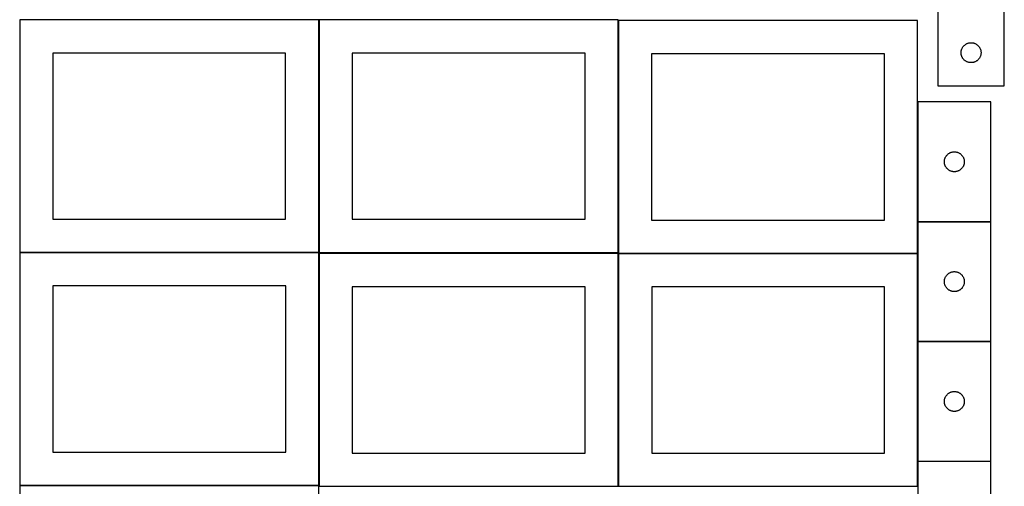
# Model space of a CAD drawing. Header units: millimetres. Extents: x 7 to 1493, y 7 to 2993.
# Tile 4 of 13: x 9 to 1490, y 1411 to 2113. Entities that reach past the tile are written whole.
import ezdxf

# ---------------------------------------------------------------- set-up
doc = ezdxf.new("R2010")
doc.units = ezdxf.units.MM
doc.layers.add('COMMON', color=5, linetype='CONTINUOUS', true_color=0x0000ff)
doc.layers.add('CUT', color=7, linetype='CONTINUOUS', true_color=0x000000)

msp = doc.modelspace()

# ---------------------------------------------------------------- linework, layer by layer
at = {"layer": 'COMMON'}
for p, q in [((459.229301, 1762.823825), (459.229301, 2112.823825)), ((909.429302, 1762.823825), (909.429302, 2111.499046)), ((1359.629302, 1989.254679), (1359.629302, 1809.254679)), ((1359.774235, 1809.154678), (1469.729303, 1809.154678)), ((459.1293, 1762.723825), (9.174232, 1762.723825)), ((459.274233, 1412.623824), (459.274233, 1761.299045)), ((909.474234, 1411.299045), (909.474234, 1761.299045)), ((1359.529302, 1761.399046), (909.574234, 1761.399046)), ((1359.674234, 1761.299045), (1359.674234, 1629.054678)), ((1359.674234, 1628.854677), (1359.674234, 1448.854677)), ((1359.774235, 1628.954677), (1469.774235, 1628.954677)), ((1359.674234, 1448.654676), (1359.674234, 1411.299045)), ((1469.774235, 1448.754677), (1359.774235, 1448.754677)), ((459.174232, 1412.523824), (9.174232, 1412.523824))]:
    msp.add_line(p, q, dxfattribs=at)
at = {"layer": 'CUT'}
for p, q in [((1489.90459, 2013.307561), (1489.90459, 2263.307561)), ((1389.90459, 2188.307561), (1389.90459, 2013.307561)), ((459.1293, 2112.823825), (9.1293, 2112.823825)), ((9.1293, 2112.823825), (9.1293, 1762.823825)), ((459.1293, 1762.823825), (459.1293, 2112.823825)), ((909.329301, 2112.823825), (459.329301, 2112.823825)), ((459.329301, 2112.823825), (459.329301, 1762.823825)), ((909.329301, 1762.823825), (909.329301, 2112.823825)), ((1359.529302, 2111.499046), (909.529302, 2111.499046)), ((909.529302, 2111.499046), (909.529302, 1761.499046)), ((1359.529302, 1761.499046), (1359.529302, 2111.499046)), ((1428.142793, 2072.616703), (1428.637611, 2073.209843)), ((1428.637611, 2073.209843), (1429.162307, 2073.776723)), ((1429.162307, 2073.776723), (1429.71549, 2074.315841)), ((1429.71549, 2074.315841), (1430.295692, 2074.825768)), ((1430.295692, 2074.825768), (1430.901376, 2075.305149)), ((1430.901376, 2075.305149), (1431.530934, 2075.752716)), ((1431.530934, 2075.752716), (1432.182698, 2076.16728)), ((1432.182698, 2076.16728), (1432.854939, 2076.547743)), ((1432.854939, 2076.547743), (1433.545874, 2076.893095)), ((1433.545874, 2076.893095), (1434.253672, 2077.20242)), ((1434.253672, 2077.20242), (1434.976454, 2077.474899)), ((1434.976454, 2077.474899), (1435.712305, 2077.709809)), ((1435.712305, 2077.709809), (1436.459274, 2077.906526)), ((1436.459274, 2077.906526), (1437.215379, 2078.06453)), ((1437.215379, 2078.06453), (1437.978615, 2078.183401)), ((1437.978615, 2078.183401), (1438.746958, 2078.262824)), ((1438.746958, 2078.262824), (1439.518371, 2078.302588)), ((1439.518371, 2078.302588), (1440.290809, 2078.302588)), ((1440.290809, 2078.302588), (1441.062222, 2078.262824)), ((1441.062222, 2078.262824), (1441.830565, 2078.183401)), ((1441.830565, 2078.183401), (1442.593801, 2078.06453)), ((1442.593801, 2078.06453), (1443.349906, 2077.906526)), ((1443.349906, 2077.906526), (1444.096874, 2077.709809)), ((1444.096874, 2077.709809), (1444.832726, 2077.474899)), ((1444.832726, 2077.474899), (1445.555508, 2077.20242)), ((1445.555508, 2077.20242), (1446.263306, 2076.893095)), ((1446.263306, 2076.893095), (1446.954241, 2076.547743)), ((1446.954241, 2076.547743), (1447.626482, 2076.16728)), ((1447.626482, 2076.16728), (1448.278246, 2075.752716)), ((1448.278246, 2075.752716), (1448.907804, 2075.305149)), ((1448.907804, 2075.305149), (1449.513488, 2074.825768)), ((1449.513488, 2074.825768), (1450.09369, 2074.315841)), ((1450.09369, 2074.315841), (1450.646873, 2073.776723)), ((1450.646873, 2073.776723), (1451.171569, 2073.209843)), ((1451.171569, 2073.209843), (1451.666387, 2072.616703)), ((409.1293, 2062.823825), (59.1293, 2062.823825)), ((59.1293, 2062.823825), (59.1293, 1812.823825)), ((409.1293, 1812.823825), (409.1293, 2062.823825)), ((859.329301, 2062.823825), (509.329301, 2062.823825)), ((509.329301, 2062.823825), (509.329301, 1812.823825)), ((859.329301, 1812.823825), (859.329301, 2062.823825)), ((1309.529302, 2061.499046), (959.529302, 2061.499046)), ((959.529302, 2061.499046), (959.529302, 1811.499046)), ((1309.529302, 1811.499046), (1309.529302, 2061.499046)), ((1424.90459, 2063.307561), (1424.924479, 2064.079742)), ((1424.924479, 2062.535379), (1424.90459, 2063.307561)), ((1424.924479, 2064.079742), (1424.984092, 2064.849876)), ((1424.984092, 2061.765246), (1424.924479, 2062.535379)), ((1424.984092, 2064.849876), (1425.083272, 2065.615919)), ((1425.083272, 2060.999202), (1424.984092, 2061.765246)), ((1425.083272, 2065.615919), (1425.221755, 2066.375842)), ((1425.221755, 2060.23928), (1425.083272, 2060.999202)), ((1425.221755, 2066.375842), (1425.399174, 2067.127628)), ((1425.399174, 2059.487494), (1425.221755, 2060.23928)), ((1425.399174, 2067.127628), (1425.615059, 2067.869283)), ((1425.615059, 2058.745838), (1425.399174, 2059.487494)), ((1425.615059, 2067.869283), (1425.868838, 2068.598842)), ((1425.868838, 2058.01628), (1425.615059, 2058.745838)), ((1425.868838, 2068.598842), (1426.159836, 2069.314369)), ((1426.159836, 2069.314369), (1426.487284, 2070.013968)), ((1426.487284, 2070.013968), (1426.850311, 2070.695782)), ((1426.850311, 2070.695782), (1427.247957, 2071.358004)), ((1427.247957, 2071.358004), (1427.679165, 2071.998877)), ((1427.679165, 2071.998877), (1428.142793, 2072.616703)), ((1451.666387, 2072.616703), (1452.130015, 2071.998877)), ((1452.130015, 2071.998877), (1452.561223, 2071.358004)), ((1452.561223, 2071.358004), (1452.958869, 2070.695782)), ((1452.958869, 2070.695782), (1453.321896, 2070.013968)), ((1453.321896, 2070.013968), (1453.649344, 2069.314369)), ((1453.649344, 2069.314369), (1453.940342, 2068.598842)), ((1453.940342, 2068.598842), (1454.194121, 2067.869283)), ((1454.194121, 2058.745838), (1453.940342, 2058.01628)), ((1454.194121, 2067.869283), (1454.410006, 2067.127628)), ((1454.410006, 2059.487494), (1454.194121, 2058.745838)), ((1454.410006, 2067.127628), (1454.587425, 2066.375842)), ((1454.587425, 2060.23928), (1454.410006, 2059.487494)), ((1454.587425, 2066.375842), (1454.725908, 2065.615919)), ((1454.725908, 2060.999202), (1454.587425, 2060.23928)), ((1454.725908, 2065.615919), (1454.825088, 2064.849876)), ((1454.825088, 2061.765246), (1454.725908, 2060.999202)), ((1454.825088, 2064.849876), (1454.884701, 2064.079742)), ((1454.884701, 2062.535379), (1454.825088, 2061.765246)), ((1454.884701, 2064.079742), (1454.90459, 2063.307561)), ((1454.90459, 2063.307561), (1454.884701, 2062.535379)), ((1426.159836, 2057.300752), (1425.868838, 2058.01628)), ((1426.487284, 2056.601154), (1426.159836, 2057.300752)), ((1426.850311, 2055.91934), (1426.487284, 2056.601154)), ((1427.247957, 2055.257118), (1426.850311, 2055.91934)), ((1427.679165, 2054.616244), (1427.247957, 2055.257118)), ((1428.142793, 2053.998419), (1427.679165, 2054.616244)), ((1428.637611, 2053.405279), (1428.142793, 2053.998419)), ((1429.162307, 2052.838398), (1428.637611, 2053.405279)), ((1429.71549, 2052.29928), (1429.162307, 2052.838398)), ((1430.295692, 2051.789354), (1429.71549, 2052.29928)), ((1430.901376, 2051.309972), (1430.295692, 2051.789354)), ((1431.530934, 2050.862406), (1430.901376, 2051.309972)), ((1432.182698, 2050.447841), (1431.530934, 2050.862406)), ((1432.854939, 2050.067379), (1432.182698, 2050.447841)), ((1433.545874, 2049.722027), (1432.854939, 2050.067379)), ((1434.253672, 2049.412701), (1433.545874, 2049.722027)), ((1434.976454, 2049.140222), (1434.253672, 2049.412701)), ((1435.712305, 2048.905313), (1434.976454, 2049.140222)), ((1436.459274, 2048.708595), (1435.712305, 2048.905313)), ((1437.215379, 2048.550592), (1436.459274, 2048.708595)), ((1437.978615, 2048.431721), (1437.215379, 2048.550592)), ((1438.746958, 2048.352298), (1437.978615, 2048.431721)), ((1439.518371, 2048.312534), (1438.746958, 2048.352298)), ((1440.290809, 2048.312534), (1439.518371, 2048.312534)), ((1441.062222, 2048.352298), (1440.290809, 2048.312534)), ((1441.830565, 2048.431721), (1441.062222, 2048.352298)), ((1442.593801, 2048.550592), (1441.830565, 2048.431721)), ((1443.349906, 2048.708595), (1442.593801, 2048.550592)), ((1444.096874, 2048.905313), (1443.349906, 2048.708595)), ((1444.832726, 2049.140222), (1444.096874, 2048.905313)), ((1445.555508, 2049.412701), (1444.832726, 2049.140222)), ((1446.263306, 2049.722027), (1445.555508, 2049.412701)), ((1446.954241, 2050.067379), (1446.263306, 2049.722027)), ((1447.626482, 2050.447841), (1446.954241, 2050.067379)), ((1448.278246, 2050.862406), (1447.626482, 2050.447841)), ((1448.907804, 2051.309972), (1448.278246, 2050.862406)), ((1449.513488, 2051.789354), (1448.907804, 2051.309972)), ((1450.09369, 2052.29928), (1449.513488, 2051.789354)), ((1450.646873, 2052.838398), (1450.09369, 2052.29928)), ((1451.171569, 2053.405279), (1450.646873, 2052.838398)), ((1451.666387, 2053.998419), (1451.171569, 2053.405279)), ((1452.130015, 2054.616244), (1451.666387, 2053.998419)), ((1452.561223, 2055.257118), (1452.130015, 2054.616244)), ((1452.958869, 2055.91934), (1452.561223, 2055.257118)), ((1453.321896, 2056.601154), (1452.958869, 2055.91934)), ((1453.649344, 2057.300752), (1453.321896, 2056.601154)), ((1453.940342, 2058.01628), (1453.649344, 2057.300752)), ((1389.90459, 2013.307561), (1489.90459, 2013.307561)), ((1359.729303, 1989.254679), (1359.729303, 1809.254679)), ((1469.729303, 1989.254679), (1359.729303, 1989.254679)), ((1469.729303, 1809.254679), (1469.729303, 1989.254679)), ((1404.260141, 1909.996962), (1404.827022, 1910.521658)), ((1404.827022, 1910.521658), (1405.420161, 1911.016476)), ((1405.420161, 1911.016476), (1406.037987, 1911.480104)), ((1406.037987, 1911.480104), (1406.678861, 1911.911313)), ((1406.678861, 1911.911313), (1407.341082, 1912.308958)), ((1407.341082, 1912.308958), (1408.022897, 1912.671986)), ((1408.022897, 1912.671986), (1408.722495, 1912.999433)), ((1408.722495, 1912.999433), (1409.438022, 1913.290432)), ((1409.438022, 1913.290432), (1410.167581, 1913.54421)), ((1410.167581, 1913.54421), (1410.909237, 1913.760095)), ((1410.909237, 1913.760095), (1411.661023, 1913.937515)), ((1411.661023, 1913.937515), (1412.420945, 1914.075998)), ((1412.420945, 1914.075998), (1413.186989, 1914.175177)), ((1413.186989, 1914.175177), (1413.957122, 1914.234791)), ((1413.957122, 1914.234791), (1414.729303, 1914.254679)), ((1414.729303, 1914.254679), (1415.501485, 1914.234791)), ((1415.501485, 1914.234791), (1416.271618, 1914.175177)), ((1416.271618, 1914.175177), (1417.037662, 1914.075998)), ((1417.037662, 1914.075998), (1417.797584, 1913.937515)), ((1417.797584, 1913.937515), (1418.54937, 1913.760095)), ((1418.54937, 1913.760095), (1419.291026, 1913.54421)), ((1419.291026, 1913.54421), (1420.020585, 1913.290432)), ((1420.020585, 1913.290432), (1420.736112, 1912.999433)), ((1420.736112, 1912.999433), (1421.43571, 1912.671986)), ((1421.43571, 1912.671986), (1422.117525, 1912.308958)), ((1422.117525, 1912.308958), (1422.779746, 1911.911313)), ((1422.779746, 1911.911313), (1423.42062, 1911.480104)), ((1423.42062, 1911.480104), (1424.038446, 1911.016476)), ((1424.038446, 1911.016476), (1424.631585, 1910.521658)), ((1424.631585, 1910.521658), (1425.198466, 1909.996962)), ((1399.734276, 1899.640898), (1399.774041, 1900.412311)), ((1399.734276, 1898.868461), (1399.734276, 1899.640898)), ((1399.774041, 1898.097047), (1399.734276, 1898.868461)), ((1399.774041, 1900.412311), (1399.853463, 1901.180655)), ((1399.853463, 1897.328704), (1399.774041, 1898.097047)), ((1399.853463, 1901.180655), (1399.972334, 1901.943891)), ((1399.972334, 1896.565468), (1399.853463, 1897.328704)), ((1399.972334, 1901.943891), (1400.130338, 1902.699995)), ((1400.130338, 1895.809363), (1399.972334, 1896.565468)), ((1400.130338, 1902.699995), (1400.327055, 1903.446964)), ((1400.327055, 1895.062395), (1400.130338, 1895.809363)), ((1400.327055, 1903.446964), (1400.561965, 1904.182815)), ((1400.561965, 1904.182815), (1400.834444, 1904.905598)), ((1400.834444, 1904.905598), (1401.14377, 1905.613395)), ((1401.14377, 1905.613395), (1401.489122, 1906.30433)), ((1401.489122, 1906.30433), (1401.869584, 1906.976571)), ((1401.869584, 1906.976571), (1402.284148, 1907.628335)), ((1402.284148, 1907.628335), (1402.731715, 1908.257893)), ((1402.731715, 1908.257893), (1403.211097, 1908.863577)), ((1403.211097, 1908.863577), (1403.721023, 1909.443779)), ((1403.721023, 1909.443779), (1404.260141, 1909.996962)), ((1425.198466, 1909.996962), (1425.737584, 1909.443779)), ((1425.737584, 1909.443779), (1426.24751, 1908.863577)), ((1426.24751, 1908.863577), (1426.726892, 1908.257893)), ((1426.726892, 1908.257893), (1427.174459, 1907.628335)), ((1427.174459, 1907.628335), (1427.589023, 1906.976571)), ((1427.589023, 1906.976571), (1427.969485, 1906.30433)), ((1427.969485, 1906.30433), (1428.314837, 1905.613395)), ((1428.314837, 1905.613395), (1428.624163, 1904.905598)), ((1428.624163, 1904.905598), (1428.896642, 1904.182815)), ((1428.896642, 1904.182815), (1429.131552, 1903.446964)), ((1429.131552, 1903.446964), (1429.328269, 1902.699995)), ((1429.328269, 1895.809363), (1429.131552, 1895.062395)), ((1429.328269, 1902.699995), (1429.486273, 1901.943891)), ((1429.486273, 1896.565468), (1429.328269, 1895.809363)), ((1429.486273, 1901.943891), (1429.605144, 1901.180655)), ((1429.605144, 1897.328704), (1429.486273, 1896.565468)), ((1429.605144, 1901.180655), (1429.684566, 1900.412311)), ((1429.684566, 1898.097047), (1429.605144, 1897.328704)), ((1429.684566, 1900.412311), (1429.724331, 1899.640898)), ((1429.724331, 1898.868461), (1429.684566, 1898.097047)), ((1429.724331, 1899.640898), (1429.724331, 1898.868461)), ((1400.561965, 1894.326544), (1400.327055, 1895.062395)), ((1400.834444, 1893.603761), (1400.561965, 1894.326544)), ((1401.14377, 1892.895963), (1400.834444, 1893.603761)), ((1401.489122, 1892.205028), (1401.14377, 1892.895963)), ((1401.869584, 1891.532787), (1401.489122, 1892.205028)), ((1402.284148, 1890.881023), (1401.869584, 1891.532787)), ((1402.731715, 1890.251465), (1402.284148, 1890.881023)), ((1403.211097, 1889.645782), (1402.731715, 1890.251465)), ((1403.721023, 1889.065579), (1403.211097, 1889.645782)), ((1404.260141, 1888.512396), (1403.721023, 1889.065579)), ((1404.827022, 1887.9877), (1404.260141, 1888.512396)), ((1405.420161, 1887.492882), (1404.827022, 1887.9877)), ((1406.037987, 1887.029254), (1405.420161, 1887.492882)), ((1406.678861, 1886.598046), (1406.037987, 1887.029254)), ((1407.341082, 1886.200401), (1406.678861, 1886.598046)), ((1408.022897, 1885.837373), (1407.341082, 1886.200401)), ((1408.722495, 1885.509926), (1408.022897, 1885.837373)), ((1409.438022, 1885.218927), (1408.722495, 1885.509926)), ((1410.167581, 1884.965149), (1409.438022, 1885.218927)), ((1410.909237, 1884.749263), (1410.167581, 1884.965149)), ((1411.661023, 1884.571844), (1410.909237, 1884.749263)), ((1412.420945, 1884.433361), (1411.661023, 1884.571844)), ((1413.186989, 1884.334181), (1412.420945, 1884.433361)), ((1413.957122, 1884.274568), (1413.186989, 1884.334181)), ((1414.729303, 1884.254679), (1413.957122, 1884.274568)), ((1415.501485, 1884.274568), (1414.729303, 1884.254679)), ((1416.271618, 1884.334181), (1415.501485, 1884.274568)), ((1417.037662, 1884.433361), (1416.271618, 1884.334181)), ((1417.797584, 1884.571844), (1417.037662, 1884.433361)), ((1418.54937, 1884.749263), (1417.797584, 1884.571844)), ((1419.291026, 1884.965149), (1418.54937, 1884.749263)), ((1420.020585, 1885.218927), (1419.291026, 1884.965149)), ((1420.736112, 1885.509926), (1420.020585, 1885.218927)), ((1421.43571, 1885.837373), (1420.736112, 1885.509926)), ((1422.117525, 1886.200401), (1421.43571, 1885.837373)), ((1422.779746, 1886.598046), (1422.117525, 1886.200401)), ((1423.42062, 1887.029254), (1422.779746, 1886.598046)), ((1424.038446, 1887.492882), (1423.42062, 1887.029254)), ((1424.631585, 1887.9877), (1424.038446, 1887.492882)), ((1425.198466, 1888.512396), (1424.631585, 1887.9877)), ((1425.737584, 1889.065579), (1425.198466, 1888.512396)), ((1426.24751, 1889.645782), (1425.737584, 1889.065579)), ((1426.726892, 1890.251465), (1426.24751, 1889.645782)), ((1427.174459, 1890.881023), (1426.726892, 1890.251465)), ((1427.589023, 1891.532787), (1427.174459, 1890.881023)), ((1427.969485, 1892.205028), (1427.589023, 1891.532787)), ((1428.314837, 1892.895963), (1427.969485, 1892.205028)), ((1428.624163, 1893.603761), (1428.314837, 1892.895963)), ((1428.896642, 1894.326544), (1428.624163, 1893.603761)), ((1429.131552, 1895.062395), (1428.896642, 1894.326544)), ((59.1293, 1812.823825), (409.1293, 1812.823825)), ((509.329301, 1812.823825), (859.329301, 1812.823825)), ((959.529302, 1811.499046), (1309.529302, 1811.499046)), ((1359.729303, 1809.254679), (1469.729303, 1809.254679)), ((1469.774235, 1809.054678), (1359.774235, 1809.054678)), ((1359.774235, 1809.054678), (1359.774235, 1629.054678)), ((1469.774235, 1629.054678), (1469.774235, 1809.054678)), ((9.1293, 1762.823825), (459.1293, 1762.823825)), ((459.174232, 1762.623824), (9.174232, 1762.623824)), ((9.174232, 1762.623824), (9.174232, 1412.623824)), ((459.174232, 1412.623824), (459.174232, 1762.623824)), ((459.329301, 1762.823825), (909.329301, 1762.823825)), ((909.374233, 1761.299045), (459.374233, 1761.299045)), ((459.374233, 1761.299045), (459.374233, 1411.299045)), ((909.374233, 1411.299045), (909.374233, 1761.299045)), ((909.529302, 1761.499046), (1359.529302, 1761.499046)), ((1359.574234, 1761.299045), (909.574234, 1761.299045)), ((909.574234, 1761.299045), (909.574234, 1411.299045)), ((1359.574234, 1411.299045), (1359.574234, 1761.299045)), ((1408.067828, 1732.471985), (1408.767427, 1732.799432)), ((1408.767427, 1732.799432), (1409.482954, 1733.090431)), ((1409.482954, 1733.090431), (1410.212513, 1733.344209)), ((1410.212513, 1733.344209), (1410.954168, 1733.560094)), ((1410.954168, 1733.560094), (1411.705954, 1733.737514)), ((1411.705954, 1733.737514), (1412.465876, 1733.875997)), ((1412.465876, 1733.875997), (1413.23192, 1733.975176)), ((1413.23192, 1733.975176), (1414.002054, 1734.03479)), ((1414.002054, 1734.03479), (1414.774235, 1734.054678)), ((1414.774235, 1734.054678), (1415.546416, 1734.03479)), ((1415.546416, 1734.03479), (1416.31655, 1733.975176)), ((1416.31655, 1733.975176), (1417.082594, 1733.875997)), ((1417.082594, 1733.875997), (1417.842516, 1733.737514)), ((1417.842516, 1733.737514), (1418.594302, 1733.560094)), ((1418.594302, 1733.560094), (1419.335958, 1733.344209)), ((1419.335958, 1733.344209), (1420.065516, 1733.090431)), ((1420.065516, 1733.090431), (1420.781044, 1732.799432)), ((1420.781044, 1732.799432), (1421.480642, 1732.471985)), ((1399.779208, 1719.440897), (1399.818972, 1720.21231)), ((1399.779208, 1718.66846), (1399.779208, 1719.440897)), ((1399.818972, 1717.897046), (1399.779208, 1718.66846)), ((1399.818972, 1720.21231), (1399.898395, 1720.980654)), ((1399.898395, 1717.128703), (1399.818972, 1717.897046)), ((1399.898395, 1720.980654), (1400.017266, 1721.74389)), ((1400.017266, 1721.74389), (1400.17527, 1722.499994)), ((1400.17527, 1722.499994), (1400.371987, 1723.246963)), ((1400.371987, 1723.246963), (1400.606897, 1723.982814)), ((1400.606897, 1723.982814), (1400.879376, 1724.705597)), ((1400.879376, 1724.705597), (1401.188701, 1725.413394)), ((1401.188701, 1725.413394), (1401.534053, 1726.104329)), ((1401.534053, 1726.104329), (1401.914516, 1726.77657)), ((1401.914516, 1726.77657), (1402.32908, 1727.428334)), ((1402.32908, 1727.428334), (1402.776646, 1728.057892)), ((1402.776646, 1728.057892), (1403.256028, 1728.663576)), ((1403.256028, 1728.663576), (1403.765955, 1729.243778)), ((1403.765955, 1729.243778), (1404.305073, 1729.796961)), ((1404.305073, 1729.796961), (1404.871953, 1730.321657)), ((1404.871953, 1730.321657), (1405.465093, 1730.816475)), ((1405.465093, 1730.816475), (1406.082919, 1731.280103)), ((1406.082919, 1731.280103), (1406.723792, 1731.711312)), ((1406.723792, 1731.711312), (1407.386014, 1732.108957)), ((1407.386014, 1732.108957), (1408.067828, 1732.471985)), ((1421.480642, 1732.471985), (1422.162456, 1732.108957)), ((1422.162456, 1732.108957), (1422.824678, 1731.711312)), ((1422.824678, 1731.711312), (1423.465552, 1731.280103)), ((1423.465552, 1731.280103), (1424.083377, 1730.816475)), ((1424.083377, 1730.816475), (1424.676517, 1730.321657)), ((1424.676517, 1730.321657), (1425.243397, 1729.796961)), ((1425.243397, 1729.796961), (1425.782516, 1729.243778)), ((1425.782516, 1729.243778), (1426.292442, 1728.663576)), ((1426.292442, 1728.663576), (1426.771824, 1728.057892)), ((1426.771824, 1728.057892), (1427.21939, 1727.428334)), ((1427.21939, 1727.428334), (1427.633955, 1726.77657)), ((1427.633955, 1726.77657), (1428.014417, 1726.104329)), ((1428.014417, 1726.104329), (1428.359769, 1725.413394)), ((1428.359769, 1725.413394), (1428.669095, 1724.705597)), ((1428.669095, 1724.705597), (1428.941574, 1723.982814)), ((1428.941574, 1723.982814), (1429.176483, 1723.246963)), ((1429.176483, 1723.246963), (1429.373201, 1722.499994)), ((1429.373201, 1722.499994), (1429.531204, 1721.74389)), ((1429.531204, 1721.74389), (1429.650075, 1720.980654)), ((1429.650075, 1720.980654), (1429.729498, 1720.21231)), ((1429.729498, 1717.897046), (1429.650075, 1717.128703)), ((1429.729498, 1720.21231), (1429.769262, 1719.440897)), ((1429.769262, 1718.66846), (1429.729498, 1717.897046)), ((1429.769262, 1719.440897), (1429.769262, 1718.66846)), ((409.174232, 1712.623824), (59.174232, 1712.623824)), ((59.174232, 1712.623824), (59.174232, 1462.623824)), ((409.174232, 1462.623824), (409.174232, 1712.623824)), ((859.374233, 1711.299045), (509.374233, 1711.299045)), ((509.374233, 1711.299045), (509.374233, 1461.299045)), ((859.374233, 1461.299045), (859.374233, 1711.299045)), ((1309.574234, 1711.299045), (959.574234, 1711.299045)), ((959.574234, 1711.299045), (959.574234, 1461.299045)), ((1309.574234, 1461.299045), (1309.574234, 1711.299045)), ((1400.017266, 1716.365467), (1399.898395, 1717.128703)), ((1400.17527, 1715.609362), (1400.017266, 1716.365467)), ((1400.371987, 1714.862394), (1400.17527, 1715.609362)), ((1400.606897, 1714.126543), (1400.371987, 1714.862394)), ((1400.879376, 1713.40376), (1400.606897, 1714.126543)), ((1401.188701, 1712.695962), (1400.879376, 1713.40376)), ((1401.534053, 1712.005027), (1401.188701, 1712.695962)), ((1401.914516, 1711.332786), (1401.534053, 1712.005027)), ((1402.32908, 1710.681022), (1401.914516, 1711.332786)), ((1402.776646, 1710.051464), (1402.32908, 1710.681022)), ((1403.256028, 1709.445781), (1402.776646, 1710.051464)), ((1403.765955, 1708.865578), (1403.256028, 1709.445781)), ((1404.305073, 1708.312395), (1403.765955, 1708.865578)), ((1404.871953, 1707.787699), (1404.305073, 1708.312395)), ((1405.465093, 1707.292881), (1404.871953, 1707.787699)), ((1406.082919, 1706.829253), (1405.465093, 1707.292881)), ((1406.723792, 1706.398045), (1406.082919, 1706.829253)), ((1407.386014, 1706.0004), (1406.723792, 1706.398045)), ((1408.067828, 1705.637372), (1407.386014, 1706.0004)), ((1408.767427, 1705.309925), (1408.067828, 1705.637372)), ((1409.482954, 1705.018926), (1408.767427, 1705.309925)), ((1410.212513, 1704.765148), (1409.482954, 1705.018926)), ((1410.954168, 1704.549262), (1410.212513, 1704.765148)), ((1411.705954, 1704.371843), (1410.954168, 1704.549262)), ((1412.465876, 1704.23336), (1411.705954, 1704.371843)), ((1413.23192, 1704.13418), (1412.465876, 1704.23336)), ((1414.002054, 1704.074567), (1413.23192, 1704.13418)), ((1414.774235, 1704.054678), (1414.002054, 1704.074567)), ((1415.546416, 1704.074567), (1414.774235, 1704.054678)), ((1416.31655, 1704.13418), (1415.546416, 1704.074567)), ((1417.082594, 1704.23336), (1416.31655, 1704.13418)), ((1417.842516, 1704.371843), (1417.082594, 1704.23336)), ((1418.594302, 1704.549262), (1417.842516, 1704.371843)), ((1419.335958, 1704.765148), (1418.594302, 1704.549262)), ((1420.065516, 1705.018926), (1419.335958, 1704.765148)), ((1420.781044, 1705.309925), (1420.065516, 1705.018926)), ((1421.480642, 1705.637372), (1420.781044, 1705.309925)), ((1422.162456, 1706.0004), (1421.480642, 1705.637372)), ((1422.824678, 1706.398045), (1422.162456, 1706.0004)), ((1423.465552, 1706.829253), (1422.824678, 1706.398045)), ((1424.083377, 1707.292881), (1423.465552, 1706.829253)), ((1424.676517, 1707.787699), (1424.083377, 1707.292881)), ((1425.243397, 1708.312395), (1424.676517, 1707.787699)), ((1425.782516, 1708.865578), (1425.243397, 1708.312395)), ((1426.292442, 1709.445781), (1425.782516, 1708.865578)), ((1426.771824, 1710.051464), (1426.292442, 1709.445781)), ((1427.21939, 1710.681022), (1426.771824, 1710.051464)), ((1427.633955, 1711.332786), (1427.21939, 1710.681022)), ((1428.014417, 1712.005027), (1427.633955, 1711.332786)), ((1428.359769, 1712.695962), (1428.014417, 1712.005027)), ((1428.669095, 1713.40376), (1428.359769, 1712.695962)), ((1428.941574, 1714.126543), (1428.669095, 1713.40376)), ((1429.176483, 1714.862394), (1428.941574, 1714.126543)), ((1429.373201, 1715.609362), (1429.176483, 1714.862394)), ((1429.531204, 1716.365467), (1429.373201, 1715.609362)), ((1429.650075, 1717.128703), (1429.531204, 1716.365467)), ((1359.774235, 1629.054678), (1469.774235, 1629.054678)), ((1469.774235, 1628.854677), (1359.774235, 1628.854677)), ((1359.774235, 1628.854677), (1359.774235, 1448.854677)), ((1469.774235, 1448.854677), (1469.774235, 1628.854677)), ((1399.779208, 1539.240896), (1399.818972, 1540.012309)), ((1399.818972, 1540.012309), (1399.898395, 1540.780653)), ((1399.898395, 1540.780653), (1400.017266, 1541.543889)), ((1400.017266, 1541.543889), (1400.17527, 1542.299993)), ((1400.17527, 1542.299993), (1400.371987, 1543.046962)), ((1400.371987, 1543.046962), (1400.606897, 1543.782813)), ((1400.606897, 1543.782813), (1400.879376, 1544.505596)), ((1400.879376, 1544.505596), (1401.188701, 1545.213393)), ((1401.188701, 1545.213393), (1401.534053, 1545.904328)), ((1401.534053, 1545.904328), (1401.914516, 1546.576569)), ((1401.914516, 1546.576569), (1402.32908, 1547.228333)), ((1402.32908, 1547.228333), (1402.776646, 1547.857891)), ((1402.776646, 1547.857891), (1403.256028, 1548.463575)), ((1403.256028, 1548.463575), (1403.765955, 1549.043777)), ((1403.765955, 1549.043777), (1404.305073, 1549.59696)), ((1404.305073, 1549.59696), (1404.871953, 1550.121656)), ((1404.871953, 1550.121656), (1405.465093, 1550.616474)), ((1405.465093, 1550.616474), (1406.082919, 1551.080102)), ((1406.082919, 1551.080102), (1406.723792, 1551.511311)), ((1406.723792, 1551.511311), (1407.386014, 1551.908956)), ((1407.386014, 1551.908956), (1408.067828, 1552.271984)), ((1408.067828, 1552.271984), (1408.767427, 1552.599431)), ((1408.767427, 1552.599431), (1409.482954, 1552.89043)), ((1409.482954, 1552.89043), (1410.212513, 1553.144208)), ((1410.212513, 1553.144208), (1410.954168, 1553.360093)), ((1410.954168, 1553.360093), (1411.705954, 1553.537513)), ((1411.705954, 1553.537513), (1412.465876, 1553.675996)), ((1412.465876, 1553.675996), (1413.23192, 1553.775175)), ((1413.23192, 1553.775175), (1414.002054, 1553.834789)), ((1414.002054, 1553.834789), (1414.774235, 1553.854677)), ((1414.774235, 1553.854677), (1415.546416, 1553.834789)), ((1415.546416, 1553.834789), (1416.31655, 1553.775175)), ((1416.31655, 1553.775175), (1417.082594, 1553.675996)), ((1417.082594, 1553.675996), (1417.842516, 1553.537513)), ((1417.842516, 1553.537513), (1418.594302, 1553.360093)), ((1418.594302, 1553.360093), (1419.335958, 1553.144208)), ((1419.335958, 1553.144208), (1420.065516, 1552.89043)), ((1420.065516, 1552.89043), (1420.781044, 1552.599431)), ((1420.781044, 1552.599431), (1421.480642, 1552.271984)), ((1421.480642, 1552.271984), (1422.162456, 1551.908956)), ((1422.162456, 1551.908956), (1422.824678, 1551.511311)), ((1422.824678, 1551.511311), (1423.465552, 1551.080102)), ((1423.465552, 1551.080102), (1424.083377, 1550.616474)), ((1424.083377, 1550.616474), (1424.676517, 1550.121656)), ((1424.676517, 1550.121656), (1425.243397, 1549.59696)), ((1425.243397, 1549.59696), (1425.782516, 1549.043777)), ((1425.782516, 1549.043777), (1426.292442, 1548.463575)), ((1426.292442, 1548.463575), (1426.771824, 1547.857891)), ((1426.771824, 1547.857891), (1427.21939, 1547.228333)), ((1427.21939, 1547.228333), (1427.633955, 1546.576569)), ((1427.633955, 1546.576569), (1428.014417, 1545.904328)), ((1428.014417, 1545.904328), (1428.359769, 1545.213393)), ((1428.359769, 1545.213393), (1428.669095, 1544.505596)), ((1428.669095, 1544.505596), (1428.941574, 1543.782813)), ((1428.941574, 1543.782813), (1429.176483, 1543.046962)), ((1429.176483, 1543.046962), (1429.373201, 1542.299993)), ((1429.373201, 1542.299993), (1429.531204, 1541.543889)), ((1429.531204, 1541.543889), (1429.650075, 1540.780653)), ((1429.650075, 1540.780653), (1429.729498, 1540.012309)), ((1429.729498, 1540.012309), (1429.769262, 1539.240896)), ((1399.779208, 1538.468459), (1399.779208, 1539.240896)), ((1399.818972, 1537.697045), (1399.779208, 1538.468459)), ((1399.898395, 1536.928702), (1399.818972, 1537.697045)), ((1400.017266, 1536.165466), (1399.898395, 1536.928702)), ((1400.17527, 1535.409361), (1400.017266, 1536.165466)), ((1400.371987, 1534.662393), (1400.17527, 1535.409361)), ((1400.606897, 1533.926542), (1400.371987, 1534.662393)), ((1400.879376, 1533.203759), (1400.606897, 1533.926542)), ((1401.188701, 1532.495961), (1400.879376, 1533.203759)), ((1401.534053, 1531.805026), (1401.188701, 1532.495961)), ((1401.914516, 1531.132785), (1401.534053, 1531.805026)), ((1402.32908, 1530.481021), (1401.914516, 1531.132785)), ((1402.776646, 1529.851463), (1402.32908, 1530.481021)), ((1403.256028, 1529.24578), (1402.776646, 1529.851463)), ((1403.765955, 1528.665577), (1403.256028, 1529.24578)), ((1404.305073, 1528.112394), (1403.765955, 1528.665577)), ((1404.871953, 1527.587698), (1404.305073, 1528.112394)), ((1405.465093, 1527.09288), (1404.871953, 1527.587698)), ((1406.082919, 1526.629252), (1405.465093, 1527.09288)), ((1406.723792, 1526.198044), (1406.082919, 1526.629252)), ((1407.386014, 1525.800399), (1406.723792, 1526.198044)), ((1408.067828, 1525.437371), (1407.386014, 1525.800399)), ((1408.767427, 1525.109924), (1408.067828, 1525.437371)), ((1421.480642, 1525.437371), (1420.781044, 1525.109924)), ((1422.162456, 1525.800399), (1421.480642, 1525.437371)), ((1422.824678, 1526.198044), (1422.162456, 1525.800399)), ((1423.465552, 1526.629252), (1422.824678, 1526.198044)), ((1424.083377, 1527.09288), (1423.465552, 1526.629252)), ((1424.676517, 1527.587698), (1424.083377, 1527.09288)), ((1425.243397, 1528.112394), (1424.676517, 1527.587698)), ((1425.782516, 1528.665577), (1425.243397, 1528.112394)), ((1426.292442, 1529.24578), (1425.782516, 1528.665577)), ((1426.771824, 1529.851463), (1426.292442, 1529.24578)), ((1427.21939, 1530.481021), (1426.771824, 1529.851463)), ((1427.633955, 1531.132785), (1427.21939, 1530.481021)), ((1428.014417, 1531.805026), (1427.633955, 1531.132785)), ((1428.359769, 1532.495961), (1428.014417, 1531.805026)), ((1428.669095, 1533.203759), (1428.359769, 1532.495961)), ((1428.941574, 1533.926542), (1428.669095, 1533.203759)), ((1429.176483, 1534.662393), (1428.941574, 1533.926542)), ((1429.373201, 1535.409361), (1429.176483, 1534.662393)), ((1429.531204, 1536.165466), (1429.373201, 1535.409361)), ((1429.650075, 1536.928702), (1429.531204, 1536.165466)), ((1429.729498, 1537.697045), (1429.650075, 1536.928702)), ((1429.769262, 1538.468459), (1429.729498, 1537.697045)), ((1429.769262, 1539.240896), (1429.769262, 1538.468459)), ((1409.482954, 1524.818925), (1408.767427, 1525.109924)), ((1410.212513, 1524.565147), (1409.482954, 1524.818925)), ((1410.954168, 1524.349261), (1410.212513, 1524.565147)), ((1411.705954, 1524.171842), (1410.954168, 1524.349261)), ((1412.465876, 1524.033359), (1411.705954, 1524.171842)), ((1413.23192, 1523.934179), (1412.465876, 1524.033359)), ((1414.002054, 1523.874566), (1413.23192, 1523.934179)), ((1414.774235, 1523.854677), (1414.002054, 1523.874566)), ((1415.546416, 1523.874566), (1414.774235, 1523.854677)), ((1416.31655, 1523.934179), (1415.546416, 1523.874566)), ((1417.082594, 1524.033359), (1416.31655, 1523.934179)), ((1417.842516, 1524.171842), (1417.082594, 1524.033359)), ((1418.594302, 1524.349261), (1417.842516, 1524.171842)), ((1419.335958, 1524.565147), (1418.594302, 1524.349261)), ((1420.065516, 1524.818925), (1419.335958, 1524.565147)), ((1420.781044, 1525.109924), (1420.065516, 1524.818925)), ((59.174232, 1462.623824), (409.174232, 1462.623824)), ((509.374233, 1461.299045), (859.374233, 1461.299045)), ((959.574234, 1461.299045), (1309.574234, 1461.299045)), ((1359.774235, 1448.854677), (1469.774235, 1448.854677)), ((1469.774235, 1448.654676), (1359.774235, 1448.654676)), ((1359.774235, 1448.654676), (1359.774235, 1268.654676)), ((1469.774235, 1268.654676), (1469.774235, 1448.654676)), ((9.174232, 1412.623824), (459.174232, 1412.623824)), ((459.174232, 1412.423823), (9.174232, 1412.423823)), ((9.174232, 1412.423823), (9.174232, 1062.423823)), ((459.174232, 1062.423823), (459.174232, 1412.423823)), ((459.374233, 1411.299045), (909.374233, 1411.299045)), ((909.574234, 1411.299045), (1359.574234, 1411.299045))]:
    msp.add_line(p, q, dxfattribs=at)

doc.saveas('drawing.dxf')
